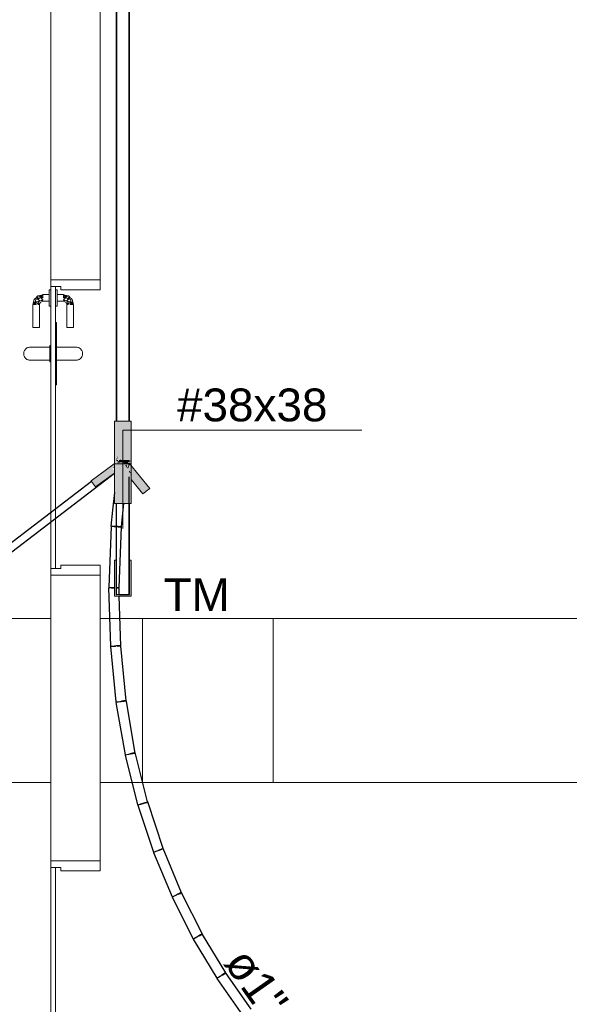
# Model space of a CAD drawing. Header units: millimetres. Extents: x 4476663 to 4477054, y -30323851 to -30323414.
# Tile 75 of 256: x 4476895.64 to 4476898.98, y -30323781.83 to -30323775.83. Entities that reach past the tile are written whole.
import ezdxf

# ---------------------------------------------------------------- set-up
doc = ezdxf.new("R2010")
doc.units = ezdxf.units.MM
doc.linetypes.add('NULL', pattern=[0])
for name, color, linetype, lineweight in [('CE-Condutos (Teto)', 1, 'Continuous', 25), ('CE-Conexões', 9, 'Continuous', 18), ('CE-Textos conduto', 7, 'Continuous', 9), ('IFC-Parede padrão-Contorno', 44, 'Continuous', 5), ('IFC-Parede-Contorno', 42, 'Continuous', 5), ('IFC-Porta-Contorno', 142, 'Continuous', 5), ('Textos', 7, 'Continuous', 9)]:
    doc.layers.add(name, color=color, linetype=linetype, lineweight=lineweight)
doc.styles.add('ARIAL', font='arial.ttf')

msp = doc.modelspace()

# ---------------------------------------------------------------- hatches: boundary and pattern name
at = {"layer": 'CE-Conexões', "linetype": 'Continuous'}
for points in [[(4476896.2129, -30323778.5161), (4476896.2168, -30323778.5261), (4476896.2229, -30323778.2751), (4476896.2129, -30323778.2751)], [(4476896.2229, -30323778.2751), (4476896.2168, -30323778.5261), (4476896.3149, -30323778.2751)], [(4476896.3019, -30323778.3118), (4476896.3079, -30323778.4104), (4476896.3149, -30323778.3428), (4476896.3149, -30323778.2751), (4476896.2327, -30323778.4853), (4476896.2272, -30323778.5223), (4476896.2307, -30323778.5227), (4476896.2504, -30323778.5085), (4476896.2638, -30323778.5261), (4476896.2938, -30323778.5211), (4476896.3019, -30323778.5261), (4476896.2868, -30323778.5285), (4476896.3149, -30323778.5317), (4476896.3149, -30323778.3428), (4476896.3079, -30323778.4104), (4476896.3019, -30323778.3118), (4476896.3019, -30323778.4682)], [(4476896.2265, -30323778.5222), (4476896.2327, -30323778.4853), (4476896.2259, -30323778.5029)], [(4476896.2129, -30323778.5349), (4476896.0703, -30323778.6391), (4476896.0974, -30323778.6763), (4476896.2129, -30323778.551)], [(4476896.2129, -30323778.5207), (4476896.2129, -30323778.7771), (4476896.2259, -30323778.7439), (4476896.2259, -30323778.5029), (4476896.2129, -30323778.5361), (4476896.295, -30323778.5341), (4476896.2679, -30323778.5313), (4476896.2643, -30323778.5266)], [(4476896.2129, -30323778.7771), (4476896.3149, -30323778.7771), (4476896.3149, -30323778.5361), (4476896.3091, -30323778.5308)], [(4476896.2414, -30323778.5237), (4476896.2599, -30323778.5209), (4476896.2569, -30323778.517), (4476896.2389, -30323778.5172), (4476896.2259, -30323778.5221)], [(4476896.2259, -30323778.7439), (4476896.2904, -30323778.5787), (4476896.3005, -30323778.5302), (4476896.264, -30323778.5263), (4476896.2312, -30323778.5324), (4476896.2259, -30323778.5272)], [(4476896.2638, -30323778.5261), (4476896.2318, -30323778.527), (4476896.2312, -30323778.5324)], [(4476896.2504, -30323778.5085), (4476896.2322, -30323778.5228), (4476896.2628, -30323778.5261)], [(4476896.2416, -30323778.5238), (4476896.2579, -30323778.5257), (4476896.2599, -30323778.5209)], [(4476896.2969, -30323778.5164), (4476896.257, -30323778.517), (4476896.26, -30323778.5209)], [(4476896.2599, -30323778.5209), (4476896.3019, -30323778.5252), (4476896.3149, -30323778.5161), (4476896.3019, -30323778.5163)], [(4476896.296, -30323778.5246), (4476896.26, -30323778.5209), (4476896.2636, -30323778.5256)], [(4476896.2927, -30323778.5291), (4476896.2959, -30323778.5261), (4476896.2638, -30323778.5261)], [(4476896.2685, -30323778.5266), (4476896.2678, -30323778.5313), (4476896.295, -30323778.5341), (4476896.2709, -30323778.5353), (4476896.3019, -30323778.5361), (4476896.2959, -30323778.5263)], [(4476896.2685, -30323778.5266), (4476896.2959, -30323778.5262), (4476896.2964, -30323778.5207)], [(4476896.2863, -30323778.5398), (4476896.278, -30323778.5445), (4476896.292, -30323778.5631)], [(4476896.3005, -30323778.5302), (4476896.2921, -30323778.563), (4476896.295, -30323778.5668)], [(4476896.3012, -30323778.5302), (4476896.295, -30323778.567), (4476896.309, -30323778.5311)], [(4476896.3019, -30323778.531), (4476896.3019, -30323778.5738), (4476896.3149, -30323778.5964), (4476896.3149, -30323778.6306), (4476896.3863, -30323778.7184), (4476896.4273, -30323778.685)], [(4476896.2129, -30323778.5744), (4476896.1991, -30323778.566), (4476896.0974, -30323778.6763), (4476896.2129, -30323778.5919)], [(4476896.1991, -30323778.566), (4476896.2129, -30323778.5547), (4476896.2129, -30323778.551)], [(4476896.3019, -30323778.5758), (4476896.3019, -30323778.5861), (4476896.3211, -30323778.6013)], [(4476896.2229, -30323779.2921), (4476896.2229, -30323779.1233), (4476896.2129, -30323779.1233)], [(4476896.2129, -30323779.3433), (4476896.2422, -30323779.3354), (4476896.2229, -30323779.3333), (4476896.2229, -30323779.2921), (4476896.2129, -30323779.1233), (4476896.2129, -30323779.2915)], [(4476896.2259, -30323779.3336), (4476896.3149, -30323779.3433), (4476896.3149, -30323779.1233), (4476896.3049, -30323779.1233), (4476896.3049, -30323779.3333)], [(4476896.2229, -30323779.3433), (4476896.3149, -30323779.3433), (4476896.2422, -30323779.3354), (4476896.2229, -30323779.3406)]]:
    msp.add_hatch(color=163, dxfattribs=at).paths.add_polyline_path(points)

# ---------------------------------------------------------------- linework, layer by layer
at = {"layer": 'CE-Condutos (Teto)'}
for p, q in [((4476896.2259, -30323764.6083), (4476896.2259, -30323778.2751)), ((4476896.3019, -30323764.6083), (4476896.3019, -30323778.2751)), ((4476896.3019, -30323778.2751), (4476896.3019, -30323764.6083)), ((4476896.2229, -30323764.8593), (4476896.2229, -30323778.2751)), ((4476896.2259, -30323778.2751), (4476896.2259, -30323764.8593)), ((4476896.3049, -30323778.2751), (4476896.3049, -30323764.8593)), ((4476896.2768, -30323778.5274), (4476896.2638, -30323778.5261)), ((4476895.8384, -30323778.8795), (4476896.2129, -30323778.5932)), ((4476896.0736, -30323778.6436), (4476895.1714, -30323779.3333)), ((4476896.3019, -30323778.7871), (4476896.3019, -30323778.6146)), ((4476896.2129, -30323778.7095), (4476896.2016, -30323778.8187)), ((4476896.2229, -30323778.7771), (4476896.2229, -30323778.8478)), ((4476896.2259, -30323778.8519), (4476896.2259, -30323778.7771)), ((4476896.2658, -30323778.8165), (4476896.2699, -30323778.7771)), ((4476896.3019, -30323778.7771), (4476896.3019, -30323778.7871)), ((4476896.3019, -30323778.7871), (4476896.3019, -30323779.1233)), ((4476896.3019, -30323778.9263), (4476896.3019, -30323778.7871)), ((4476896.3049, -30323778.7847), (4476896.3049, -30323778.7771)), ((4476896.3049, -30323779.1233), (4476896.3049, -30323778.7847)), ((4476896.2016, -30323778.8187), (4476896.1916, -30323778.9148)), ((4476896.2229, -30323778.8478), (4476896.2229, -30323778.918)), ((4476896.2551, -30323778.9193), (4476896.2658, -30323778.8165)), ((4476895.4344, -30323779.1883), (4476895.8384, -30323778.8795)), ((4476896.2259, -30323778.9183), (4476896.2259, -30323778.8519)), ((4476896.1922, -30323778.9169), (4476896.1779, -30323779.2904)), ((4476896.1916, -30323778.9148), (4476896.193, -30323778.915)), ((4476896.1981, -30323778.9172), (4476896.1922, -30323778.9169)), ((4476896.193, -30323778.915), (4476896.1996, -30323778.9157)), ((4476896.2083, -30323778.9176), (4476896.1981, -30323778.9172)), ((4476896.1996, -30323778.9157), (4476896.2103, -30323778.9168)), ((4476896.2211, -30323778.918), (4476896.2083, -30323778.9176)), ((4476896.2103, -30323778.9168), (4476896.2129, -30323778.9171)), ((4476896.2129, -30323778.9171), (4476896.2229, -30323778.9181)), ((4476896.2229, -30323778.9181), (4476896.2211, -30323778.918)), ((4476896.2229, -30323778.918), (4476896.2229, -30323779.1233)), ((4476896.2232, -30323778.9181), (4476896.2233, -30323778.9181)), ((4476896.2343, -30323778.9185), (4476896.2259, -30323778.9182)), ((4476896.2259, -30323778.9184), (4476896.2259, -30323778.9183)), ((4476896.2259, -30323779.2922), (4476896.2259, -30323778.9184)), ((4476896.2259, -30323778.9184), (4476896.2361, -30323778.9195)), ((4476896.2455, -30323778.919), (4476896.2343, -30323778.9185)), ((4476896.2361, -30323778.9195), (4476896.2469, -30323778.9206)), ((4476896.2409, -30323779.2916), (4476896.2552, -30323778.9193)), ((4476896.2529, -30323778.9193), (4476896.2455, -30323778.919)), ((4476896.2469, -30323778.9206), (4476896.2535, -30323778.9213)), ((4476896.2551, -30323778.9193), (4476896.2529, -30323778.9193)), ((4476896.2535, -30323778.9213), (4476896.2549, -30323778.9214)), ((4476896.2552, -30323778.9193), (4476896.2551, -30323778.9193)), ((4476896.3019, -30323778.9558), (4476896.3019, -30323778.9263)), ((4476896.3019, -30323779.3333), (4476896.3019, -30323778.9558)), ((4476896.2229, -30323779.1233), (4476896.2229, -30323779.2912)), ((4476896.3019, -30323779.1233), (4476896.3019, -30323779.3333)), ((4476896.3049, -30323779.3333), (4476896.3049, -30323779.1233)), ((4476896.1825, -30323779.2924), (4476896.1774, -30323779.2925)), ((4476896.1774, -30323779.2925), (4476896.1879, -30323779.6478)), ((4476896.1779, -30323779.2904), (4476896.1838, -30323779.2906)), ((4476896.1921, -30323779.2921), (4476896.1825, -30323779.2924)), ((4476896.1838, -30323779.2906), (4476896.194, -30323779.291)), ((4476896.2046, -30323779.2917), (4476896.1921, -30323779.2921)), ((4476896.194, -30323779.291), (4476896.2068, -30323779.2915)), ((4476896.2088, -30323779.2916), (4476896.2046, -30323779.2917)), ((4476896.2068, -30323779.2915), (4476896.2088, -30323779.2916)), ((4476896.2088, -30323779.2916), (4476896.2088, -30323779.2916)), ((4476896.2088, -30323779.2916), (4476896.2129, -30323779.2917)), ((4476896.2229, -30323779.2912), (4476896.2229, -30323779.2921)), ((4476896.2229, -30323779.2921), (4476896.2229, -30323779.3333)), ((4476896.2296, -30323779.291), (4476896.2259, -30323779.2911)), ((4476896.2259, -30323779.3333), (4476896.2259, -30323779.2922)), ((4476896.2377, -30323779.2907), (4476896.2296, -30323779.291)), ((4476896.2312, -30323779.2924), (4476896.2386, -30323779.2927)), ((4476896.2409, -30323779.2906), (4476896.2377, -30323779.2907)), ((4476896.2386, -30323779.2927), (4476896.2408, -30323779.2928)), ((4476896.2409, -30323779.2916), (4476896.2409, -30323779.2906)), ((4476896.2409, -30323779.2928), (4476896.2409, -30323779.2916)), ((4476896.2421, -30323779.3333), (4476896.2409, -30323779.2928)), ((4476896.2229, -30323779.3333), (4476896.2259, -30323779.3333)), ((4476896.2393, -30323779.3333), (4476896.3019, -30323779.3333)), ((4476896.2513, -30323779.6459), (4476896.2424, -30323779.3433)), ((4476896.3019, -30323779.3333), (4476896.3049, -30323779.3333)), ((4476896.1918, -30323779.6496), (4476896.1877, -30323779.6501)), ((4476896.1877, -30323779.6501), (4476896.2215, -30323779.9875)), ((4476896.1879, -30323779.6478), (4476896.1929, -30323779.6477)), ((4476896.2008, -30323779.6487), (4476896.1918, -30323779.6496)), ((4476896.1929, -30323779.6477), (4476896.2025, -30323779.6474)), ((4476896.2129, -30323779.6475), (4476896.2008, -30323779.6487)), ((4476896.2025, -30323779.6474), (4476896.2151, -30323779.647)), ((4476896.2193, -30323779.6469), (4476896.2129, -30323779.6475)), ((4476896.2151, -30323779.647), (4476896.2193, -30323779.6469)), ((4476896.2261, -30323779.6462), (4476896.2193, -30323779.6469)), ((4476896.2382, -30323779.645), (4476896.2261, -30323779.6462)), ((4476896.2283, -30323779.6466), (4476896.24, -30323779.6463)), ((4476896.247, -30323779.6441), (4476896.2382, -30323779.645)), ((4476896.24, -30323779.6463), (4476896.2482, -30323779.646)), ((4476896.251, -30323779.6437), (4476896.247, -30323779.6441)), ((4476896.2482, -30323779.646), (4476896.2513, -30323779.6459)), ((4476896.2513, -30323779.6459), (4476896.251, -30323779.6437)), ((4476896.2513, -30323779.6469), (4476896.2513, -30323779.6459)), ((4476896.2513, -30323779.6459), (4476896.2513, -30323779.6459)), ((4476896.2848, -30323779.9812), (4476896.2513, -30323779.6469)), ((4476896.2215, -30323779.9875), (4476896.2256, -30323779.9871)), ((4476896.2329, -30323779.9879), (4476896.2248, -30323779.9893)), ((4476896.2256, -30323779.9871), (4476896.2345, -30323779.9862)), ((4476896.2445, -30323779.9859), (4476896.2329, -30323779.9879)), ((4476896.2345, -30323779.9862), (4476896.2467, -30323779.985)), ((4476896.2531, -30323779.9844), (4476896.2445, -30323779.9859)), ((4476896.2467, -30323779.985), (4476896.2531, -30323779.9844)), ((4476896.2576, -30323779.9836), (4476896.2531, -30323779.9844)), ((4476896.2531, -30323779.9844), (4476896.2599, -30323779.9837)), ((4476896.2531, -30323779.9844), (4476896.2531, -30323779.9844)), ((4476896.2699, -30323779.9815), (4476896.2576, -30323779.9836)), ((4476896.2599, -30323779.9837), (4476896.272, -30323779.9825)), ((4476896.2793, -30323779.9798), (4476896.2699, -30323779.9815)), ((4476896.272, -30323779.9825), (4476896.2808, -30323779.9816)), ((4476896.2842, -30323779.979), (4476896.2793, -30323779.9798)), ((4476896.2808, -30323779.9816), (4476896.2846, -30323779.9812)), ((4476896.2846, -30323779.9812), (4476896.2842, -30323779.979)), ((4476896.2851, -30323779.9844), (4476896.2846, -30323779.9812)), ((4476896.2846, -30323779.9812), (4476896.2848, -30323779.9812)), ((4476896.3398, -30323780.299), (4476896.2851, -30323779.9844)), ((4476896.2248, -30323779.9893), (4476896.2216, -30323779.9899)), ((4476896.2216, -30323779.9899), (4476896.2773, -30323780.3099)), ((4476896.2773, -30323780.3099), (4476896.2805, -30323780.3094)), ((4476896.28, -30323780.3117), (4476896.2778, -30323780.3122)), ((4476896.2778, -30323780.3122), (4476896.3538, -30323780.6152)), ((4476896.2872, -30323780.3099), (4476896.28, -30323780.3117)), ((4476896.2805, -30323780.3094), (4476896.2886, -30323780.308)), ((4476896.2981, -30323780.3071), (4476896.2872, -30323780.3099)), ((4476896.2886, -30323780.308), (4476896.3002, -30323780.3059)), ((4476896.3088, -30323780.3044), (4476896.2981, -30323780.3071)), ((4476896.3002, -30323780.3059), (4476896.3088, -30323780.3044)), ((4476896.3109, -30323780.3039), (4476896.3088, -30323780.3044)), ((4476896.3233, -30323780.3008), (4476896.3109, -30323780.3039)), ((4476896.3132, -30323780.3037), (4476896.3256, -30323780.3015)), ((4476896.3332, -30323780.2983), (4476896.3233, -30323780.3008)), ((4476896.3256, -30323780.3015), (4476896.335, -30323780.2999)), ((4476896.3389, -30323780.2969), (4476896.3332, -30323780.2983)), ((4476896.335, -30323780.2999), (4476896.3395, -30323780.2991)), ((4476896.3395, -30323780.2991), (4476896.3389, -30323780.2969)), ((4476896.3395, -30323780.2991), (4476896.3398, -30323780.299)), ((4476896.3408, -30323780.3044), (4476896.3395, -30323780.2991)), ((4476896.4144, -30323780.5976), (4476896.3408, -30323780.3044)), ((4476896.3538, -30323780.6152), (4476896.356, -30323780.6147)), ((4476896.3559, -30323780.617), (4476896.3546, -30323780.6174)), ((4476896.3546, -30323780.6174), (4476896.4496, -30323780.9038)), ((4476896.3621, -30323780.615), (4476896.3559, -30323780.617)), ((4476896.356, -30323780.6147), (4476896.3632, -30323780.6129)), ((4476896.3723, -30323780.6116), (4476896.3621, -30323780.615)), ((4476896.3632, -30323780.6129), (4476896.3742, -30323780.6101)), ((4476896.3846, -30323780.6075), (4476896.3723, -30323780.6116)), ((4476896.3742, -30323780.6101), (4476896.3848, -30323780.6075)), ((4476896.397, -30323780.6034), (4476896.3846, -30323780.6075)), ((4476896.3848, -30323780.6075), (4476896.3869, -30323780.6069)), ((4476896.3869, -30323780.6069), (4476896.3994, -30323780.6038)), ((4476896.4073, -30323780.6), (4476896.397, -30323780.6034)), ((4476896.3994, -30323780.6038), (4476896.4093, -30323780.6013)), ((4476896.4137, -30323780.5979), (4476896.4073, -30323780.6)), ((4476896.4093, -30323780.6013), (4476896.4149, -30323780.5999)), ((4476896.4151, -30323780.5974), (4476896.4144, -30323780.5976)), ((4476896.4149, -30323780.5999), (4476896.4144, -30323780.5976)), ((4476896.5093, -30323780.8815), (4476896.4151, -30323780.5974)), ((4476896.5001, -30323780.8853), (4476896.4896, -30323780.8897)), ((4476896.492, -30323780.8897), (4476896.5022, -30323780.8863)), ((4476896.5071, -30323780.8824), (4476896.5001, -30323780.8853)), ((4476896.5022, -30323780.8863), (4476896.5086, -30323780.8842)), ((4476896.5093, -30323780.8815), (4476896.5071, -30323780.8824)), ((4476896.5086, -30323780.8842), (4476896.51, -30323780.8837)), ((4476896.6214, -30323781.1507), (4476896.5093, -30323780.8814)), ((4476896.5093, -30323780.8814), (4476896.5093, -30323780.8815)), ((4476896.4496, -30323780.9038), (4476896.4508, -30323780.9033)), ((4476896.4508, -30323780.9033), (4476896.4571, -30323780.9013)), ((4476896.4563, -30323780.9035), (4476896.451, -30323780.9057)), ((4476896.451, -30323780.9057), (4476896.5634, -30323781.1757)), ((4476896.4656, -30323780.8996), (4476896.4563, -30323780.9035)), ((4476896.4571, -30323780.9013), (4476896.4673, -30323780.8979)), ((4476896.4774, -30323780.8947), (4476896.4656, -30323780.8996)), ((4476896.4673, -30323780.8979), (4476896.4796, -30323780.8938)), ((4476896.4797, -30323780.8938), (4476896.4774, -30323780.8947)), ((4476896.4796, -30323780.8938), (4476896.4797, -30323780.8938)), ((4476896.4797, -30323780.8938), (4476896.492, -30323780.8897)), ((4476896.4896, -30323780.8897), (4476896.4797, -30323780.8938)), ((4476896.4797, -30323780.8938), (4476896.4797, -30323780.8938)), ((4476896.5634, -30323781.1757), (4476896.5687, -30323781.1735)), ((4476896.5683, -30323781.1758), (4476896.564, -30323781.178)), ((4476896.564, -30323781.178), (4476896.6924, -30323781.432)), ((4476896.5767, -30323781.1716), (4476896.5683, -30323781.1758)), ((4476896.5687, -30323781.1735), (4476896.578, -30323781.1696)), ((4476896.5878, -30323781.166), (4476896.5767, -30323781.1716)), ((4476896.578, -30323781.1696), (4476896.5898, -30323781.1647)), ((4476896.5922, -30323781.1637), (4476896.5878, -30323781.166)), ((4476896.5898, -30323781.1647), (4476896.5922, -30323781.1637)), ((4476896.5997, -30323781.16), (4476896.5922, -30323781.1637)), ((4476896.5922, -30323781.1637), (4476896.5923, -30323781.1637)), ((4476896.6102, -30323781.1546), (4476896.5997, -30323781.16)), ((4476896.602, -30323781.1597), (4476896.6125, -30323781.1553)), ((4476896.6177, -30323781.1509), (4476896.6102, -30323781.1546)), ((4476896.6125, -30323781.1553), (4476896.6195, -30323781.1524)), ((4476896.6207, -30323781.1493), (4476896.6177, -30323781.1509)), ((4476896.6195, -30323781.1524), (4476896.6217, -30323781.1514)), ((4476896.6214, -30323781.1507), (4476896.6207, -30323781.1493)), ((4476896.6218, -30323781.1514), (4476896.6214, -30323781.1507)), ((4476896.7491, -30323781.4034), (4476896.6218, -30323781.1514)), ((4476896.7041, -30323781.4277), (4476896.6966, -30323781.4322)), ((4476896.6967, -30323781.4299), (4476896.7051, -30323781.4256)), ((4476896.7144, -30323781.4215), (4476896.7041, -30323781.4277)), ((4476896.7051, -30323781.4256), (4476896.7162, -30323781.42)), ((4476896.7205, -30323781.4178), (4476896.7144, -30323781.4215)), ((4476896.7162, -30323781.42), (4476896.7205, -30323781.4178)), ((4476896.7258, -30323781.4146), (4476896.7205, -30323781.4178)), ((4476896.7363, -30323781.4083), (4476896.7258, -30323781.4146)), ((4476896.728, -30323781.414), (4476896.7386, -30323781.4087)), ((4476896.7441, -30323781.4037), (4476896.7363, -30323781.4083)), ((4476896.7386, -30323781.4087), (4476896.7461, -30323781.4049)), ((4476896.7478, -30323781.4015), (4476896.7441, -30323781.4037)), ((4476896.7461, -30323781.4049), (4476896.749, -30323781.4034)), ((4476896.749, -30323781.4034), (4476896.7478, -30323781.4015)), ((4476896.7498, -30323781.4048), (4476896.749, -30323781.4034)), ((4476896.749, -30323781.4034), (4476896.7491, -30323781.4034)), ((4476896.8907, -30323781.6399), (4476896.7498, -30323781.4048)), ((4476896.6924, -30323781.432), (4476896.6967, -30323781.4299)), ((4476896.6966, -30323781.4322), (4476896.6932, -30323781.4342)), ((4476896.6932, -30323781.4342), (4476896.8361, -30323781.6726)), ((4476896.8394, -30323781.6706), (4476896.8469, -30323781.6661)), ((4476896.8462, -30323781.6683), (4476896.8397, -30323781.6729)), ((4476896.8558, -30323781.6616), (4476896.8462, -30323781.6683)), ((4476896.8469, -30323781.6661), (4476896.8573, -30323781.6599)), ((4476896.8634, -30323781.6563), (4476896.8558, -30323781.6616)), ((4476896.8573, -30323781.6599), (4476896.8634, -30323781.6563)), ((4476896.8667, -30323781.654), (4476896.8634, -30323781.6563)), ((4476896.8634, -30323781.6563), (4476896.8634, -30323781.6563)), ((4476896.877, -30323781.6468), (4476896.8667, -30323781.654)), ((4476896.8687, -30323781.6531), (4476896.8792, -30323781.6468)), ((4476896.8849, -30323781.6412), (4476896.877, -30323781.6468)), ((4476896.8792, -30323781.6468), (4476896.887, -30323781.6422)), ((4476896.8892, -30323781.6383), (4476896.8849, -30323781.6412)), ((4476896.887, -30323781.6422), (4476896.8904, -30323781.6401)), ((4476896.8904, -30323781.6401), (4476896.8892, -30323781.6383)), ((4476896.8904, -30323781.6401), (4476896.8907, -30323781.6399)), ((4476896.8927, -30323781.6433), (4476896.8904, -30323781.6401)), ((4476897.0451, -30323781.8616), (4476896.8927, -30323781.6433)), ((4476896.8361, -30323781.6726), (4476896.8394, -30323781.6706)), ((4476896.8397, -30323781.6729), (4476896.8372, -30323781.6746)), ((4476896.8372, -30323781.6746), (4476896.9931, -30323781.8979))]:
    msp.add_line(p, q, dxfattribs=at)
at = {"layer": 'CE-Conexões'}
for p, q in [((4476896.2229, -30323778.2751), (4476896.2129, -30323778.2751)), ((4476896.2129, -30323778.2751), (4476896.2129, -30323778.5161)), ((4476896.2259, -30323778.2751), (4476896.2229, -30323778.2751)), ((4476896.3019, -30323778.2751), (4476896.2259, -30323778.2751)), ((4476896.3049, -30323778.2751), (4476896.3019, -30323778.2751)), ((4476896.3149, -30323778.2751), (4476896.3049, -30323778.2751)), ((4476896.3149, -30323778.3428), (4476896.3149, -30323778.2751)), ((4476896.3149, -30323778.4592), (4476896.3149, -30323778.3428)), ((4476896.3149, -30323778.4717), (4476896.3149, -30323778.4592)), ((4476896.3149, -30323778.5261), (4476896.3149, -30323778.4717)), ((4476896.2112, -30323778.5361), (4476896.0703, -30323778.6391)), ((4476896.2129, -30323778.5349), (4476896.2112, -30323778.5361)), ((4476896.2129, -30323778.5161), (4476896.2129, -30323778.5207)), ((4476896.2129, -30323778.5161), (4476896.2129, -30323778.5261)), ((4476896.2129, -30323778.5207), (4476896.2129, -30323778.5208)), ((4476896.2129, -30323778.5208), (4476896.2129, -30323778.5208)), ((4476896.2129, -30323778.5208), (4476896.2129, -30323778.5213)), ((4476896.2129, -30323778.5213), (4476896.2129, -30323778.5261)), ((4476896.2129, -30323778.5261), (4476896.2129, -30323778.5371)), ((4476896.2129, -30323778.5261), (4476896.2129, -30323778.5349)), ((4476896.2129, -30323778.5361), (4476896.2142, -30323778.5361)), ((4476896.2129, -30323778.5371), (4476896.2129, -30323778.5932)), ((4476896.2142, -30323778.5361), (4476896.2259, -30323778.5361)), ((4476896.2329, -30323778.5161), (4476896.2259, -30323778.5161)), ((4476896.2259, -30323778.5361), (4476896.2308, -30323778.5361)), ((4476896.2308, -30323778.5361), (4476896.2357, -30323778.5361)), ((4476896.2357, -30323778.5361), (4476896.2715, -30323778.5361)), ((4476896.2562, -30323778.5161), (4476896.2404, -30323778.5161)), ((4476896.2969, -30323778.5161), (4476896.2563, -30323778.5161)), ((4476896.2715, -30323778.5361), (4476896.2948, -30323778.5361)), ((4476896.2948, -30323778.5361), (4476896.3019, -30323778.5361)), ((4476896.3019, -30323778.5161), (4476896.2969, -30323778.5161)), ((4476896.301, -30323778.53), (4476896.301, -30323778.53)), ((4476896.4273, -30323778.685), (4476896.3019, -30323778.531)), ((4476896.306, -30323778.5361), (4476896.3149, -30323778.5361)), ((4476896.3149, -30323778.5313), (4476896.3149, -30323778.5261)), ((4476896.3149, -30323778.5314), (4476896.3149, -30323778.5313)), ((4476896.3149, -30323778.5314), (4476896.3149, -30323778.5314)), ((4476896.3149, -30323778.5317), (4476896.3149, -30323778.5314)), ((4476896.3149, -30323778.5314), (4476896.3149, -30323778.5314)), ((4476896.3149, -30323778.5361), (4476896.3149, -30323778.5314)), ((4476896.3149, -30323778.5361), (4476896.3149, -30323778.5317)), ((4476896.3149, -30323778.547), (4476896.3149, -30323778.5361)), ((4476896.3149, -30323778.6306), (4476896.3149, -30323778.547)), ((4476896.0974, -30323778.6763), (4476896.2129, -30323778.5919)), ((4476896.2129, -30323778.5932), (4476896.2129, -30323778.7095)), ((4476896.0703, -30323778.6391), (4476896.0736, -30323778.6436)), ((4476896.0736, -30323778.6436), (4476896.0974, -30323778.6763)), ((4476896.3149, -30323778.7771), (4476896.3149, -30323778.6306)), ((4476896.3149, -30323778.6306), (4476896.3863, -30323778.7184)), ((4476896.2129, -30323778.7095), (4476896.2129, -30323778.7771)), ((4476896.3863, -30323778.7184), (4476896.401, -30323778.7064)), ((4476896.401, -30323778.7064), (4476896.4014, -30323778.7061)), ((4476896.4014, -30323778.7061), (4476896.4015, -30323778.7061)), ((4476896.4014, -30323778.7061), (4476896.4014, -30323778.7061)), ((4476896.4015, -30323778.7061), (4476896.4016, -30323778.7059)), ((4476896.4016, -30323778.7059), (4476896.4054, -30323778.7029)), ((4476896.4054, -30323778.7029), (4476896.4273, -30323778.685)), ((4476896.2129, -30323778.7771), (4476896.2229, -30323778.7771)), ((4476896.2229, -30323778.7771), (4476896.2259, -30323778.7771)), ((4476896.2259, -30323778.7771), (4476896.2699, -30323778.7771)), ((4476896.2699, -30323778.7771), (4476896.3019, -30323778.7771)), ((4476896.3019, -30323778.7771), (4476896.3049, -30323778.7771)), ((4476896.3049, -30323778.7771), (4476896.3142, -30323778.7771)), ((4476896.3142, -30323778.7771), (4476896.3149, -30323778.7771)), ((4476896.2229, -30323779.1233), (4476896.2129, -30323779.1233)), ((4476896.2129, -30323779.1233), (4476896.2129, -30323779.2915)), ((4476896.2229, -30323779.2921), (4476896.2229, -30323779.1233)), ((4476896.3049, -30323779.1233), (4476896.3049, -30323779.3333)), ((4476896.3149, -30323779.1233), (4476896.3049, -30323779.1233)), ((4476896.3149, -30323779.3433), (4476896.3149, -30323779.1233)), ((4476896.2129, -30323779.2915), (4476896.2129, -30323779.2917)), ((4476896.2129, -30323779.2917), (4476896.2129, -30323779.3433)), ((4476896.2229, -30323779.3333), (4476896.2229, -30323779.2921)), ((4476896.2129, -30323779.3433), (4476896.2229, -30323779.3433)), ((4476896.2259, -30323779.3333), (4476896.2229, -30323779.3333)), ((4476896.2229, -30323779.3433), (4476896.2424, -30323779.3433)), ((4476896.2421, -30323779.3333), (4476896.2259, -30323779.3333)), ((4476896.3019, -30323779.3333), (4476896.2421, -30323779.3333)), ((4476896.2424, -30323779.3433), (4476896.3149, -30323779.3433)), ((4476896.3049, -30323779.3333), (4476896.3019, -30323779.3333))]:
    msp.add_line(p, q, dxfattribs=at)
at = {"layer": 'CE-Textos conduto'}
msp.add_lwpolyline([(4476896.2639, -30323778.9297), (4476896.2639, -30323778.3297), (4476897.7203, -30323778.3297)], dxfattribs=at)
at = {"layer": 'IFC-Parede padrão-Contorno', "color": 8, "lineweight": 5}
for p, q in [((4476895.8257, -30323777.1191), (4476895.8257, -30323774.7136)), ((4476896.1257, -30323777.1191), (4476896.1257, -30323774.7136)), ((4476895.8257, -30323777.4136), (4476895.8257, -30323777.1191)), ((4476896.1257, -30323777.4136), (4476896.1257, -30323777.1191)), ((4476895.8257, -30323777.4136), (4476895.8429, -30323777.4136)), ((4476895.8257, -30323780.857), (4476895.8257, -30323779.2136)), ((4476896.1257, -30323779.3132), (4476896.1257, -30323779.2136)), ((4476896.1257, -30323780.9566), (4476896.1257, -30323779.3132)), ((4476889.8411, -30323779.478), (4476895.8257, -30323779.478)), ((4476896.1257, -30323779.478), (4476896.3692, -30323779.478)), ((4476896.3692, -30323779.478), (4476896.384, -30323779.478)), ((4476896.384, -30323780.0121), (4476896.384, -30323779.478)), ((4476896.384, -30323779.478), (4476897.1791, -30323779.478)), ((4476896.384, -30323779.5337), (4476896.384, -30323779.478)), ((4476896.384, -30323780.478), (4476896.384, -30323779.5337)), ((4476889.8411, -30323780.478), (4476895.8257, -30323780.478)), ((4476896.1257, -30323780.478), (4476896.3692, -30323780.478)), ((4476896.3692, -30323780.478), (4476896.384, -30323780.478)), ((4476896.384, -30323780.478), (4476897.1791, -30323780.478)), ((4476895.8257, -30323780.9566), (4476895.8257, -30323780.857)), ((4476895.8429, -30323780.9566), (4476896.1257, -30323780.9566))]:
    msp.add_line(p, q, dxfattribs=at)
at = {"layer": 'IFC-Parede-Contorno', "color": 8, "lineweight": 5}
for p, q in [((4476897.1791, -30323779.478), (4476899.184, -30323779.478)), ((4476897.1791, -30323780.478), (4476897.1791, -30323779.478)), ((4476897.1791, -30323780.478), (4476899.184, -30323780.478))]:
    msp.add_line(p, q, dxfattribs=at)
at = {"layer": 'IFC-Porta-Contorno', "color": 8, "lineweight": 5}
for p, q in [((4476895.8257, -30323777.4517), (4476895.8257, -30323777.4136)), ((4476895.8257, -30323777.4536), (4476895.8257, -30323777.4517)), ((4476895.8257, -30323777.5363), (4476895.8257, -30323777.4536)), ((4476895.8257, -30323777.4536), (4476895.8828, -30323777.4536)), ((4476895.8429, -30323777.4136), (4476896.1257, -30323777.4136)), ((4476895.8527, -30323777.5363), (4476895.8527, -30323777.4536)), ((4476895.8828, -30323777.4536), (4476895.8857, -30323777.4536)), ((4476895.8857, -30323777.4727), (4476895.8857, -30323777.4536)), ((4476896.1257, -30323777.417), (4476896.1257, -30323777.4136)), ((4476896.1257, -30323777.4736), (4476896.1257, -30323777.417)), ((4476895.7238, -30323777.5336), (4476895.7347, -30323777.5226)), ((4476895.7293, -30323777.5281), (4476895.7347, -30323777.5226)), ((4476895.7347, -30323777.5226), (4476895.7402, -30323777.5171)), ((4476895.7402, -30323777.5171), (4476895.7457, -30323777.5117)), ((4476895.7402, -30323777.5171), (4476895.7417, -30323777.5284)), ((4476895.7402, -30323777.5171), (4476895.7546, -30323777.5285)), ((4476895.7457, -30323777.5117), (4476895.7587, -30323777.5082)), ((4476895.7457, -30323777.5117), (4476895.7591, -30323777.517)), ((4476895.7546, -30323777.5285), (4476895.7591, -30323777.517)), ((4476895.7587, -30323777.5082), (4476895.7672, -30323777.5059)), ((4476895.7587, -30323777.5082), (4476895.7757, -30323777.5236)), ((4476895.7587, -30323777.5082), (4476895.7757, -30323777.5136)), ((4476895.7591, -30323777.517), (4476895.7757, -30323777.5378)), ((4476895.7591, -30323777.517), (4476895.7757, -30323777.5236)), ((4476895.7672, -30323777.5059), (4476895.7715, -30323777.5047)), ((4476895.7672, -30323777.5059), (4476895.7757, -30323777.5136)), ((4476895.7715, -30323777.5047), (4476895.7757, -30323777.5036)), ((4476895.7757, -30323777.5036), (4476895.8157, -30323777.5036)), ((4476895.7757, -30323777.5095), (4476895.7757, -30323777.5063)), ((4476895.7757, -30323777.5136), (4476895.7757, -30323777.5095)), ((4476895.7757, -30323777.5184), (4476895.7757, -30323777.5136)), ((4476895.7757, -30323777.5236), (4476895.7757, -30323777.5184)), ((4476895.8157, -30323777.4736), (4476895.8257, -30323777.4736)), ((4476895.8157, -30323777.4753), (4476895.8157, -30323777.4736)), ((4476895.8157, -30323777.4803), (4476895.8157, -30323777.4753)), ((4476895.8157, -30323777.4883), (4476895.8157, -30323777.4803)), ((4476895.8157, -30323777.4986), (4476895.8157, -30323777.4883)), ((4476895.8157, -30323777.5107), (4476895.8157, -30323777.4986)), ((4476895.8157, -30323777.5236), (4476895.8157, -30323777.5107)), ((4476895.8157, -30323777.5366), (4476895.8157, -30323777.5236)), ((4476895.8527, -30323777.4736), (4476895.8627, -30323777.4736)), ((4476895.8527, -30323777.5836), (4476895.8527, -30323777.4736)), ((4476895.8627, -30323777.4753), (4476895.8627, -30323777.4736)), ((4476895.8627, -30323777.4803), (4476895.8627, -30323777.4753)), ((4476895.8627, -30323777.4883), (4476895.8627, -30323777.4803)), ((4476895.8627, -30323777.4986), (4476895.8627, -30323777.4883)), ((4476895.8627, -30323777.5107), (4476895.8627, -30323777.4986)), ((4476895.8627, -30323777.5036), (4476895.9027, -30323777.5036)), ((4476895.8627, -30323777.5136), (4476895.8627, -30323777.5095)), ((4476895.8627, -30323777.5236), (4476895.8627, -30323777.5107)), ((4476895.8627, -30323777.5366), (4476895.8627, -30323777.5236)), ((4476895.8857, -30323777.4736), (4476895.8857, -30323777.4727)), ((4476895.8857, -30323777.4736), (4476896.1153, -30323777.4736)), ((4476895.9027, -30323777.5036), (4476895.9069, -30323777.5047)), ((4476895.9027, -30323777.5136), (4476895.9111, -30323777.5059)), ((4476895.9027, -30323777.5095), (4476895.9027, -30323777.5063)), ((4476895.9027, -30323777.5236), (4476895.9196, -30323777.5082)), ((4476895.9027, -30323777.5136), (4476895.9196, -30323777.5082)), ((4476895.9027, -30323777.5136), (4476895.9027, -30323777.5095)), ((4476895.9027, -30323777.5184), (4476895.9027, -30323777.5136)), ((4476895.9027, -30323777.5378), (4476895.9193, -30323777.517)), ((4476895.9027, -30323777.5236), (4476895.9193, -30323777.517)), ((4476895.9027, -30323777.5236), (4476895.9027, -30323777.5184)), ((4476895.9069, -30323777.5047), (4476895.9111, -30323777.5059)), ((4476895.9111, -30323777.5059), (4476895.9196, -30323777.5082)), ((4476895.9193, -30323777.517), (4476895.9327, -30323777.5117)), ((4476895.9193, -30323777.517), (4476895.9238, -30323777.5285)), ((4476895.9196, -30323777.5082), (4476895.9327, -30323777.5117)), ((4476895.9238, -30323777.5285), (4476895.9381, -30323777.5171)), ((4476895.9327, -30323777.5117), (4476895.9381, -30323777.5171)), ((4476895.9367, -30323777.5284), (4476895.9381, -30323777.5171)), ((4476895.9381, -30323777.5171), (4476895.9436, -30323777.5226)), ((4476895.9436, -30323777.5226), (4476895.9491, -30323777.5281)), ((4476896.1153, -30323777.4736), (4476896.1257, -30323777.4736)), ((4476895.7157, -30323777.5636), (4476895.7169, -30323777.5594)), ((4476895.7157, -30323777.7036), (4476895.7157, -30323777.5636)), ((4476895.7169, -30323777.5594), (4476895.718, -30323777.5551)), ((4476895.718, -30323777.5551), (4476895.7203, -30323777.5466)), ((4476895.718, -30323777.5551), (4476895.7257, -30323777.5636)), ((4476895.7184, -30323777.5636), (4476895.7216, -30323777.5636)), ((4476895.7203, -30323777.5466), (4476895.7238, -30323777.5336)), ((4476895.7203, -30323777.5466), (4476895.7257, -30323777.5636)), ((4476895.7203, -30323777.5466), (4476895.7357, -30323777.5636)), ((4476895.7216, -30323777.5636), (4476895.7257, -30323777.5636)), ((4476895.7238, -30323777.5336), (4476895.7293, -30323777.5281)), ((4476895.7257, -30323777.5636), (4476895.7305, -30323777.5636)), ((4476895.7291, -30323777.547), (4476895.7338, -30323777.5328)), ((4476895.7291, -30323777.547), (4476895.7467, -30323777.545)), ((4476895.7291, -30323777.547), (4476895.753, -30323777.5636)), ((4476895.7291, -30323777.547), (4476895.7357, -30323777.5636)), ((4476895.7305, -30323777.5636), (4476895.7357, -30323777.5636)), ((4476895.7338, -30323777.5328), (4476895.7417, -30323777.5284)), ((4476895.7417, -30323777.5284), (4476895.7546, -30323777.5285)), ((4476895.7417, -30323777.5284), (4476895.7576, -30323777.5416)), ((4476895.7457, -30323777.5636), (4476895.7499, -30323777.5636)), ((4476895.7467, -30323777.545), (4476895.7576, -30323777.5416)), ((4476895.7467, -30323777.545), (4476895.753, -30323777.5636)), ((4476895.7467, -30323777.545), (4476895.7557, -30323777.5636)), ((4476895.7467, -30323777.545), (4476895.7616, -30323777.5495)), ((4476895.7499, -30323777.5636), (4476895.753, -30323777.5636)), ((4476895.7557, -30323777.5636), (4476895.7616, -30323777.5495)), ((4476895.7557, -30323777.7036), (4476895.7557, -30323777.5636)), ((4476895.7576, -30323777.5416), (4476895.7661, -30323777.5398)), ((4476895.7616, -30323777.5495), (4476895.7687, -30323777.5465)), ((4476895.7661, -30323777.5398), (4476895.7757, -30323777.5378)), ((4476895.7661, -30323777.5398), (4476895.7757, -30323777.5436)), ((4476895.7687, -30323777.5465), (4476895.7757, -30323777.5436)), ((4476895.7757, -30323777.5378), (4476895.7757, -30323777.5336)), ((4476895.7757, -30323777.5436), (4476895.8157, -30323777.5436)), ((4476895.8157, -30323777.5486), (4476895.8157, -30323777.5366)), ((4476895.8157, -30323777.559), (4476895.8157, -30323777.5486)), ((4476895.8157, -30323777.5669), (4476895.8157, -30323777.559)), ((4476895.8157, -30323777.5719), (4476895.8157, -30323777.5669)), ((4476895.8157, -30323777.5736), (4476895.8157, -30323777.5719)), ((4476895.8157, -30323777.5736), (4476895.8257, -30323777.5736)), ((4476895.8257, -30323779.1736), (4476895.8257, -30323777.5363)), ((4476895.8527, -30323779.1736), (4476895.8527, -30323777.5363)), ((4476895.8527, -30323777.5736), (4476895.8627, -30323777.5736)), ((4476895.8627, -30323777.5378), (4476895.8627, -30323777.5336)), ((4476895.8627, -30323777.5486), (4476895.8627, -30323777.5366)), ((4476895.8627, -30323777.5436), (4476895.9027, -30323777.5436)), ((4476895.8627, -30323777.559), (4476895.8627, -30323777.5486)), ((4476895.8627, -30323777.5669), (4476895.8627, -30323777.559)), ((4476895.8627, -30323777.5719), (4476895.8627, -30323777.5669)), ((4476895.8627, -30323777.5736), (4476895.8627, -30323777.5719)), ((4476895.9027, -30323777.5378), (4476895.9027, -30323777.5336)), ((4476895.9027, -30323777.5378), (4476895.9123, -30323777.5398)), ((4476895.9027, -30323777.5436), (4476895.9123, -30323777.5398)), ((4476895.9027, -30323777.5436), (4476895.9097, -30323777.5465)), ((4476895.9097, -30323777.5465), (4476895.9168, -30323777.5495)), ((4476895.9123, -30323777.5398), (4476895.9208, -30323777.5416)), ((4476895.9168, -30323777.5495), (4476895.9317, -30323777.545)), ((4476895.9168, -30323777.5495), (4476895.9227, -30323777.5636)), ((4476895.9208, -30323777.5416), (4476895.9367, -30323777.5284)), ((4476895.9208, -30323777.5416), (4476895.9317, -30323777.545)), ((4476895.9227, -30323777.5636), (4476895.9317, -30323777.545)), ((4476895.9227, -30323777.7036), (4476895.9227, -30323777.5636)), ((4476895.9238, -30323777.5285), (4476895.9367, -30323777.5284)), ((4476895.9253, -30323777.5636), (4476895.9317, -30323777.545)), ((4476895.9253, -30323777.5636), (4476895.9493, -30323777.547)), ((4476895.9253, -30323777.5636), (4476895.9285, -30323777.5636)), ((4476895.9285, -30323777.5636), (4476895.9327, -30323777.5636)), ((4476895.9317, -30323777.545), (4476895.9493, -30323777.547)), ((4476895.9367, -30323777.5284), (4476895.9446, -30323777.5328)), ((4476895.9427, -30323777.5636), (4476895.9581, -30323777.5466)), ((4476895.9427, -30323777.5636), (4476895.9493, -30323777.547)), ((4476895.9427, -30323777.5636), (4476895.9478, -30323777.5636)), ((4476895.9446, -30323777.5328), (4476895.9493, -30323777.547)), ((4476895.9478, -30323777.5636), (4476895.9527, -30323777.5636)), ((4476895.9491, -30323777.5281), (4476895.9546, -30323777.5336)), ((4476895.9527, -30323777.5636), (4476895.9581, -30323777.5466)), ((4476895.9527, -30323777.5636), (4476895.9604, -30323777.5551)), ((4476895.9527, -30323777.5636), (4476895.9568, -30323777.5636)), ((4476895.9546, -30323777.5336), (4476895.9581, -30323777.5466)), ((4476895.9568, -30323777.5636), (4476895.96, -30323777.5636)), ((4476895.9581, -30323777.5466), (4476895.9604, -30323777.5551)), ((4476895.9604, -30323777.5551), (4476895.9615, -30323777.5594)), ((4476895.9615, -30323777.5594), (4476895.9627, -30323777.5636)), ((4476895.9627, -30323777.7036), (4476895.9627, -30323777.5636)), ((4476895.7157, -30323777.7036), (4476895.7164, -30323777.7036)), ((4476895.7164, -30323777.7036), (4476895.7184, -30323777.7036)), ((4476895.7184, -30323777.7036), (4476895.7216, -30323777.7036)), ((4476895.7216, -30323777.7036), (4476895.7257, -30323777.7036)), ((4476895.7257, -30323777.7036), (4476895.7305, -30323777.7036)), ((4476895.7305, -30323777.7036), (4476895.7357, -30323777.7036)), ((4476895.7357, -30323777.7036), (4476895.7409, -30323777.7036)), ((4476895.7409, -30323777.7036), (4476895.7457, -30323777.7036)), ((4476895.7457, -30323777.7036), (4476895.7499, -30323777.7036)), ((4476895.7499, -30323777.7036), (4476895.753, -30323777.7036)), ((4476895.753, -30323777.7036), (4476895.755, -30323777.7036)), ((4476895.755, -30323777.7036), (4476895.7557, -30323777.7036)), ((4476895.8527, -30323777.6736), (4476895.8577, -30323777.6736)), ((4476895.8577, -30323777.6736), (4476895.8587, -30323777.6736)), ((4476895.8587, -30323777.7358), (4476895.8587, -30323777.6736)), ((4476895.9227, -30323777.7036), (4476895.9233, -30323777.7036)), ((4476895.9233, -30323777.7036), (4476895.9253, -30323777.7036)), ((4476895.9253, -30323777.7036), (4476895.9285, -30323777.7036)), ((4476895.9285, -30323777.7036), (4476895.9327, -30323777.7036)), ((4476895.9327, -30323777.7036), (4476895.9375, -30323777.7036)), ((4476895.9375, -30323777.7036), (4476895.9427, -30323777.7036)), ((4476895.9427, -30323777.7036), (4476895.9478, -30323777.7036)), ((4476895.9478, -30323777.7036), (4476895.9527, -30323777.7036)), ((4476895.9527, -30323777.7036), (4476895.9568, -30323777.7036)), ((4476895.9568, -30323777.7036), (4476895.96, -30323777.7036)), ((4476895.96, -30323777.7036), (4476895.962, -30323777.7036)), ((4476895.962, -30323777.7036), (4476895.9627, -30323777.7036)), ((4476895.8587, -30323778.0536), (4476895.8587, -30323777.7358)), ((4476895.6797, -30323777.829), (4476895.6844, -30323777.8267)), ((4476895.6834, -30323777.8274), (4476895.6894, -30323777.825)), ((4476895.6844, -30323777.8267), (4476895.6894, -30323777.825)), ((4476895.6894, -30323777.825), (4476895.6945, -30323777.824)), ((4476895.6945, -30323777.824), (4476895.6997, -30323777.8236)), ((4476895.6997, -30323777.8236), (4476895.7038, -30323777.8237)), ((4476895.7038, -30323777.8237), (4476895.7062, -30323777.8236)), ((4476895.7062, -30323777.8236), (4476895.7148, -30323777.8238)), ((4476895.7148, -30323777.8238), (4476895.7311, -30323777.8236)), ((4476895.7311, -30323777.8236), (4476895.7465, -30323777.8237)), ((4476895.7465, -30323777.8237), (4476895.7597, -30323777.8236)), ((4476895.7597, -30323777.8236), (4476895.8197, -30323777.8236)), ((4476895.8197, -30323777.8136), (4476895.8257, -30323777.8136)), ((4476895.8197, -30323777.8153), (4476895.8197, -30323777.8136)), ((4476895.8197, -30323777.8203), (4476895.8197, -30323777.8153)), ((4476895.8197, -30323777.8283), (4476895.8197, -30323777.8203)), ((4476895.8587, -30323777.8236), (4476895.9187, -30323777.8236)), ((4476895.9187, -30323777.8236), (4476895.9319, -30323777.8237)), ((4476895.9319, -30323777.8237), (4476895.9473, -30323777.8236)), ((4476895.9473, -30323777.8236), (4476895.9636, -30323777.8238)), ((4476895.9636, -30323777.8238), (4476895.9722, -30323777.8236)), ((4476895.9722, -30323777.8236), (4476895.9746, -30323777.8237)), ((4476895.9746, -30323777.8237), (4476895.9787, -30323777.8236)), ((4476895.9787, -30323777.8236), (4476895.9839, -30323777.824)), ((4476895.9839, -30323777.824), (4476895.989, -30323777.825)), ((4476895.989, -30323777.825), (4476895.994, -30323777.8267)), ((4476895.989, -30323777.825), (4476895.995, -30323777.8274)), ((4476895.994, -30323777.8267), (4476895.9987, -30323777.829)), ((4476895.6597, -30323777.8636), (4476895.6605, -30323777.8558)), ((4476895.6597, -30323777.8636), (4476895.6605, -30323777.8714)), ((4476895.6605, -30323777.8558), (4476895.6611, -30323777.8533)), ((4476895.6605, -30323777.8714), (4476895.6611, -30323777.874)), ((4476895.6611, -30323777.8533), (4476895.6628, -30323777.8483)), ((4476895.6611, -30323777.874), (4476895.6628, -30323777.8789)), ((4476895.6628, -30323777.8483), (4476895.6651, -30323777.8436)), ((4476895.6628, -30323777.8789), (4476895.6651, -30323777.8836)), ((4476895.6651, -30323777.8436), (4476895.668, -30323777.8393)), ((4476895.6651, -30323777.8836), (4476895.668, -30323777.888)), ((4476895.668, -30323777.8393), (4476895.6714, -30323777.8353)), ((4476895.6714, -30323777.8353), (4476895.6754, -30323777.8319)), ((4476895.6754, -30323777.8319), (4476895.6797, -30323777.829)), ((4476895.6797, -30323777.829), (4476895.6834, -30323777.8274)), ((4476895.8197, -30323777.8386), (4476895.8197, -30323777.8283)), ((4476895.8197, -30323777.8507), (4476895.8197, -30323777.8386)), ((4476895.8197, -30323777.8636), (4476895.8197, -30323777.8507)), ((4476895.8197, -30323777.8766), (4476895.8197, -30323777.8636)), ((4476895.8197, -30323777.8886), (4476895.8197, -30323777.8766)), ((4476895.995, -30323777.8274), (4476895.9987, -30323777.829)), ((4476895.9987, -30323777.829), (4476896.003, -30323777.8319)), ((4476896.003, -30323777.8319), (4476896.0069, -30323777.8353)), ((4476896.0069, -30323777.8353), (4476896.0104, -30323777.8393)), ((4476896.0104, -30323777.8393), (4476896.0133, -30323777.8436)), ((4476896.0104, -30323777.888), (4476896.0133, -30323777.8836)), ((4476896.0133, -30323777.8436), (4476896.0156, -30323777.8483)), ((4476896.0133, -30323777.8836), (4476896.0156, -30323777.8789)), ((4476896.0156, -30323777.8483), (4476896.0173, -30323777.8533)), ((4476896.0156, -30323777.8789), (4476896.0173, -30323777.874)), ((4476896.0173, -30323777.8533), (4476896.0179, -30323777.8558)), ((4476896.0173, -30323777.874), (4476896.0179, -30323777.8714)), ((4476896.0179, -30323777.8558), (4476896.0187, -30323777.8636)), ((4476896.0179, -30323777.8714), (4476896.0187, -30323777.8636)), ((4476895.668, -30323777.888), (4476895.6714, -30323777.8919)), ((4476895.6714, -30323777.8919), (4476895.6754, -30323777.8953)), ((4476895.6754, -30323777.8953), (4476895.6797, -30323777.8983)), ((4476895.6797, -30323777.8983), (4476895.6844, -30323777.9006)), ((4476895.6844, -30323777.9006), (4476895.6894, -30323777.9022)), ((4476895.6894, -30323777.9022), (4476895.6945, -30323777.9033)), ((4476895.6894, -30323777.9022), (4476895.6933, -30323777.9028)), ((4476895.6933, -30323777.9028), (4476895.6997, -30323777.9036)), ((4476895.6945, -30323777.9033), (4476895.6997, -30323777.9036)), ((4476895.6997, -30323777.9036), (4476895.7039, -30323777.9036)), ((4476895.7039, -30323777.9036), (4476895.7099, -30323777.9036)), ((4476895.7099, -30323777.9036), (4476895.7175, -30323777.9032)), ((4476895.7105, -30323777.903), (4476895.7293, -30323777.9036)), ((4476895.7293, -30323777.9036), (4476895.7442, -30323777.9036)), ((4476895.7442, -30323777.9036), (4476895.7597, -30323777.9036)), ((4476895.7597, -30323777.9036), (4476895.8197, -30323777.9036)), ((4476895.8197, -30323777.899), (4476895.8197, -30323777.8886)), ((4476895.8197, -30323777.9069), (4476895.8197, -30323777.899)), ((4476895.8197, -30323777.9119), (4476895.8197, -30323777.9069)), ((4476895.8197, -30323777.9136), (4476895.8197, -30323777.9119)), ((4476895.8197, -30323777.9136), (4476895.8257, -30323777.9136)), ((4476895.8587, -30323777.9036), (4476895.9187, -30323777.9036)), ((4476895.9187, -30323777.9036), (4476895.9342, -30323777.9036)), ((4476895.9342, -30323777.9036), (4476895.9491, -30323777.9036)), ((4476895.9491, -30323777.9036), (4476895.9678, -30323777.903)), ((4476895.9609, -30323777.9032), (4476895.9685, -30323777.9036)), ((4476895.9685, -30323777.9036), (4476895.9745, -30323777.9036)), ((4476895.9745, -30323777.9036), (4476895.9787, -30323777.9036)), ((4476895.9787, -30323777.9036), (4476895.9851, -30323777.9028)), ((4476895.9787, -30323777.9036), (4476895.9839, -30323777.9033)), ((4476895.9839, -30323777.9033), (4476895.989, -30323777.9022)), ((4476895.9851, -30323777.9028), (4476895.989, -30323777.9022)), ((4476895.989, -30323777.9022), (4476895.994, -30323777.9006)), ((4476895.994, -30323777.9006), (4476895.9987, -30323777.8983)), ((4476895.9987, -30323777.8983), (4476896.003, -30323777.8953)), ((4476896.003, -30323777.8953), (4476896.0069, -30323777.8919)), ((4476896.0069, -30323777.8919), (4476896.0104, -30323777.888)), ((4476895.8527, -30323778.0536), (4476895.8536, -30323778.0536)), ((4476895.8536, -30323778.0536), (4476895.8587, -30323778.0536)), ((4476895.8257, -30323779.1736), (4476895.8286, -30323779.1736)), ((4476895.8257, -30323779.2113), (4476895.8257, -30323779.1736)), ((4476895.827, -30323779.1736), (4476895.8527, -30323779.1736)), ((4476895.8286, -30323779.1736), (4476895.8857, -30323779.1736)), ((4476895.8857, -30323779.1536), (4476895.8962, -30323779.1536)), ((4476895.8857, -30323779.1727), (4476895.8857, -30323779.1536)), ((4476895.8857, -30323779.1736), (4476895.8857, -30323779.1727)), ((4476895.8962, -30323779.1536), (4476896.1257, -30323779.1536)), ((4476896.1257, -30323779.1562), (4476896.1257, -30323779.1536)), ((4476896.1257, -30323779.2136), (4476896.1257, -30323779.1562)), ((4476895.8257, -30323779.2136), (4476895.8257, -30323779.2113)), ((4476895.8257, -30323779.2136), (4476896.1086, -30323779.2136)), ((4476896.1086, -30323779.2136), (4476896.1257, -30323779.2136)), ((4476895.8257, -30323780.9947), (4476895.8257, -30323780.9566)), ((4476895.8257, -30323780.9566), (4476896.1086, -30323780.9566)), ((4476895.8257, -30323780.9966), (4476895.8257, -30323780.9947)), ((4476895.8257, -30323782.6339), (4476895.8257, -30323780.9966)), ((4476895.8257, -30323780.9966), (4476895.8286, -30323780.9966)), ((4476895.827, -30323780.9966), (4476895.8527, -30323780.9966)), ((4476895.8286, -30323780.9966), (4476895.8857, -30323780.9966)), ((4476895.8527, -30323782.6339), (4476895.8527, -30323780.9966)), ((4476895.8857, -30323781.0158), (4476895.8857, -30323780.9966)), ((4476896.1257, -30323780.9601), (4476896.1257, -30323780.9566)), ((4476896.1257, -30323781.0166), (4476896.1257, -30323780.9601)), ((4476895.8857, -30323781.0166), (4476895.8857, -30323781.0158)), ((4476895.8857, -30323781.0166), (4476895.8962, -30323781.0166)), ((4476895.8962, -30323781.0166), (4476896.1257, -30323781.0166))]:
    msp.add_line(p, q, dxfattribs=at)

# ---------------------------------------------------------------- texts
at = {"layer": 'CE-Textos conduto', "linetype": 'NULL', "insert": (4476896.5939, -30323778.279), "char_height": 0.2, "width": 1.832927, "attachment_point": 7, "line_spacing_factor": 0.6, "style": 'ARIAL'}
msp.add_mtext('#38x38', dxfattribs=at)
at = {"layer": 'CE-Textos conduto', "linetype": 'NULL', "insert": (4476896.9927, -30323781.7569), "char_height": 0.2, "width": 0.85061, "attachment_point": 8, "rotation": 305.08857, "line_spacing_factor": 0.6, "style": 'ARIAL'}
msp.add_mtext('ø1"', dxfattribs=at)
at = {"layer": 'Textos', "linetype": 'NULL', "insert": (4476896.5119, -30323779.4333), "char_height": 0.2, "width": 0.807012, "attachment_point": 7, "line_spacing_factor": 0.6, "style": 'ARIAL'}
msp.add_mtext('TM', dxfattribs=at)

doc.saveas('drawing.dxf')
